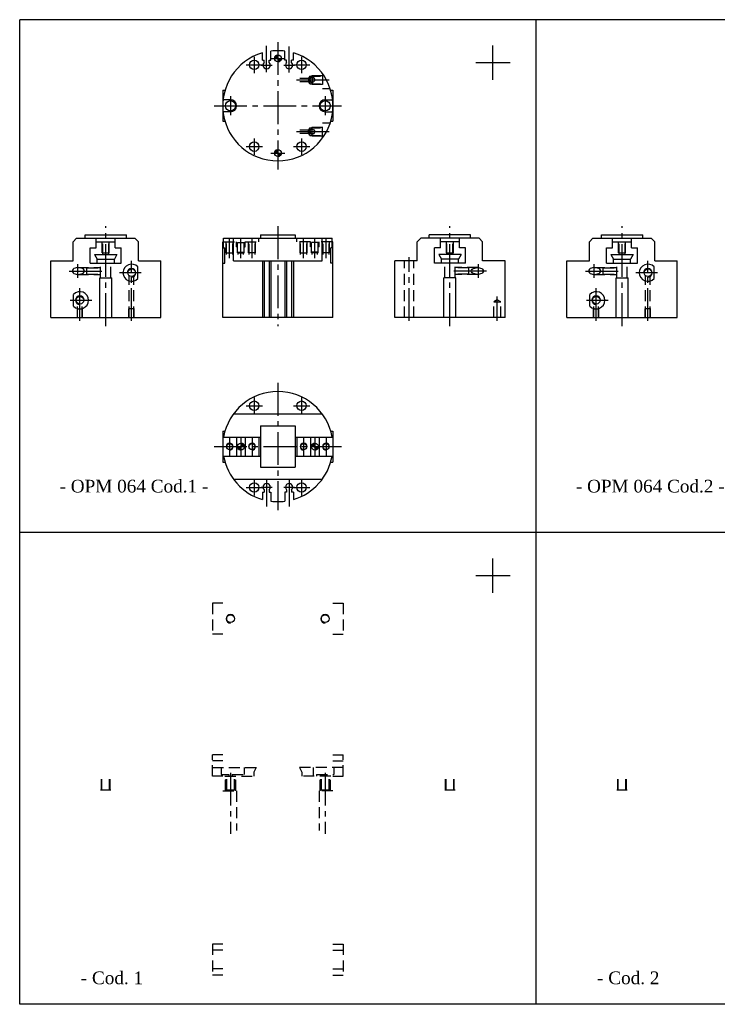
# Model space of a CAD drawing. Header units: millimetres. Extents: x 1379 to 2279, y 1064 to 1636.
# Tile 1 of 2: x 1379 to 1785, y 1064 to 1636. Entities that reach past the tile are written whole.
import ezdxf

# ---------------------------------------------------------------- set-up
doc = ezdxf.new("R2010")
doc.units = ezdxf.units.MM
doc.linetypes.add('CENTER2', pattern=[28.575, 19.05, -3.175, 3.175, -3.175])
doc.linetypes.add('DASHED2', pattern=[9.525, 6.35, -3.175])
doc.layers.add('1', color=2, linetype='DASHED2')
doc.layers.add('2', color=1, linetype='CENTER2')
doc.styles.get("Standard").update_dxf_attribs({"font": 'isocp.shx', "bigfont": 'chineset.shx'})

msp = doc.modelspace()

# ---------------------------------------------------------------- hatches: boundary and pattern name
h = msp.add_hatch()
h.set_pattern_fill('ANSI31', scale=0.025, style=0)
h.set_pattern_definition([(45, (1267.53769, 1426.27466), (-0.0561266, 0.0561266), [])])
h.paths.add_polyline_path([(1527.31, 1613.89), (1529.31, 1613.89), (1529.31, 1615.89, 0.414214)])
h.paths.add_polyline_path([(1531.31, 1613.89), (1529.31, 1613.89), (1529.31, 1611.89, 0.414214)])
h.paths.add_polyline_path([(1529.31, 1560.89, 0.414214), (1527.31, 1558.89), (1529.31, 1558.89)])
h.paths.add_polyline_path([(1531.31, 1558.89), (1529.31, 1558.89), (1529.31, 1556.89, 0.414214)])
h = msp.add_hatch()
h.set_pattern_fill('ANSI31', scale=0.025, style=0)
h.set_pattern_definition([(135, (1791.08418, 1310.6026), (0.0561266, 0.0561266), [])])
h.paths.add_polyline_path([(1507.81, 1390.39, -0.414214), (1509.81, 1388.39), (1507.81, 1388.39)])
h.paths.add_polyline_path([(1505.81, 1388.39), (1507.81, 1388.39), (1507.81, 1386.39, -0.414214)])
h = msp.add_hatch()
h.set_pattern_fill('ANSI31', scale=0.025, style=0)
h.set_pattern_definition([(45, (1267.53769, 1310.6026), (-0.0561266, 0.0561266), [])])
h.paths.add_polyline_path([(1550.81, 1390.39, 0.414214), (1548.81, 1388.39), (1550.81, 1388.39)])
h.paths.add_polyline_path([(1552.81, 1388.39), (1550.81, 1388.39), (1550.81, 1386.39, 0.414214)])

# ---------------------------------------------------------------- linework, layer by layer
at = {"color": 7}
for p, q in [((1379.31, 1064.37), (1379.31, 1636.39)), ((2279.31, 1636.39), (1379.31, 1636.39)), ((1679.31, 1064.37), (1679.31, 1636.39)), ((1654.31, 1601.39), (1654.31, 1621.39)), ((1520.31, 1612.89), (1520.31, 1617.1)), ((1525.31, 1612.89), (1525.31, 1618.14)), ((1533.31, 1612.89), (1533.31, 1618.14)), ((1538.31, 1612.89), (1538.31, 1617.1)), ((1520.31, 1612.89), (1521.31, 1612.89)), ((1521.31, 1611.46), (1521.31, 1612.89)), ((1524.31, 1612.89), (1525.31, 1612.89)), ((1524.31, 1611.46), (1524.31, 1612.89)), ((1534.31, 1612.89), (1533.31, 1612.89)), ((1534.31, 1611.46), (1534.31, 1612.89)), ((1537.31, 1611.46), (1537.31, 1612.89)), ((1538.31, 1612.89), (1537.31, 1612.89)), ((1664.31, 1611.39), (1644.31, 1611.39)), ((1497.31, 1595.39), (1497.31, 1577.39)), ((1497.31, 1595.39), (1498.6, 1595.39)), ((1560.02, 1595.39), (1561.31, 1595.39)), ((1561.31, 1595.39), (1561.31, 1577.39)), ((1501.81, 1589.89), (1497.5, 1589.89)), ((1556.81, 1589.89), (1561.12, 1589.89)), ((1501.81, 1582.89), (1497.5, 1582.89)), ((1556.81, 1582.89), (1561.12, 1582.89)), ((1497.31, 1577.39), (1498.6, 1577.39)), ((1560.02, 1577.39), (1561.31, 1577.39)), ((1417.31, 1511.39), (1441.31, 1511.39)), ((1417.31, 1509.39), (1417.31, 1511.39)), ((1441.31, 1509.39), (1441.31, 1511.39)), ((1519.31, 1511.39), (1519.31, 1509.39)), ((1519.31, 1511.39), (1539.31, 1511.39)), ((1539.31, 1511.39), (1539.31, 1509.39)), ((1641.31, 1511.39), (1617.31, 1511.39)), ((1617.31, 1509.39), (1617.31, 1511.39)), ((1641.31, 1509.39), (1641.31, 1511.39)), ((1717.31, 1511.39), (1741.31, 1511.39)), ((1717.31, 1509.39), (1717.31, 1511.39)), ((1741.31, 1509.39), (1741.31, 1511.39)), ((1412.31, 1509.39), (1410.31, 1507.39)), ((1410.31, 1496.39), (1410.31, 1507.39)), ((1412.31, 1509.39), (1446.31, 1509.39)), ((1423.81, 1503.89), (1423.81, 1509.39)), ((1423.81, 1507.39), (1434.81, 1507.39)), ((1434.81, 1503.89), (1434.81, 1509.39)), ((1446.31, 1509.39), (1448.31, 1507.39)), ((1448.31, 1496.39), (1448.31, 1507.39)), ((1497.31, 1463.39), (1497.31, 1507.39)), ((1497.31, 1507.39), (1497.79, 1507.39)), ((1497.79, 1509.39), (1560.83, 1509.39)), ((1497.79, 1503.89), (1497.79, 1509.39)), ((1503.56, 1496.39), (1503.56, 1509.39)), ((1555.06, 1496.39), (1555.06, 1509.39)), ((1560.83, 1503.89), (1560.83, 1509.39)), ((1561.31, 1507.39), (1560.83, 1507.39)), ((1561.31, 1463.39), (1561.31, 1507.39)), ((1612.31, 1509.39), (1610.31, 1507.39)), ((1610.31, 1496.39), (1610.31, 1507.39)), ((1646.31, 1509.39), (1612.31, 1509.39)), ((1623.81, 1503.89), (1623.81, 1509.39)), ((1634.81, 1507.39), (1623.81, 1507.39)), ((1634.81, 1503.89), (1634.81, 1509.39)), ((1646.31, 1509.39), (1648.31, 1507.39)), ((1648.31, 1496.39), (1648.31, 1507.39)), ((1712.31, 1509.39), (1710.31, 1507.39)), ((1710.31, 1496.39), (1710.31, 1507.39)), ((1712.31, 1509.39), (1746.31, 1509.39)), ((1723.81, 1503.89), (1723.81, 1509.39)), ((1723.81, 1507.39), (1734.81, 1507.39)), ((1734.81, 1503.89), (1734.81, 1509.39)), ((1746.31, 1509.39), (1748.31, 1507.39)), ((1748.31, 1496.39), (1748.31, 1507.39)), ((1420.31, 1494.89), (1420.31, 1503.89)), ((1420.31, 1503.89), (1423.81, 1503.89)), ((1422.81, 1499.89), (1435.81, 1499.89)), ((1422.81, 1499.89), (1424.31, 1497.3)), ((1435.81, 1499.89), (1434.31, 1497.3)), ((1434.81, 1503.89), (1438.31, 1503.89)), ((1438.31, 1494.89), (1438.31, 1503.89)), ((1497.31, 1503.89), (1498.6, 1503.89)), ((1498.6, 1494.89), (1498.6, 1503.89)), ((1560.02, 1494.89), (1560.02, 1503.89)), ((1561.31, 1503.89), (1560.02, 1503.89)), ((1620.31, 1494.89), (1620.31, 1503.89)), ((1623.81, 1503.89), (1620.31, 1503.89)), ((1635.81, 1499.89), (1622.81, 1499.89)), ((1622.81, 1499.89), (1624.31, 1497.3)), ((1635.81, 1499.89), (1634.31, 1497.3)), ((1638.31, 1503.89), (1634.81, 1503.89)), ((1638.31, 1494.89), (1638.31, 1503.89)), ((1720.31, 1503.89), (1723.81, 1503.89)), ((1720.31, 1494.89), (1720.31, 1503.89)), ((1722.81, 1499.89), (1735.81, 1499.89)), ((1722.81, 1499.89), (1724.31, 1497.3)), ((1735.81, 1499.89), (1734.31, 1497.3)), ((1734.81, 1503.89), (1738.31, 1503.89)), ((1738.31, 1494.89), (1738.31, 1503.89)), ((1397.31, 1463.39), (1397.31, 1496.39)), ((1397.31, 1496.39), (1410.31, 1496.39)), ((1420.31, 1494.89), (1438.31, 1494.89)), ((1424.31, 1494.89), (1424.31, 1497.3)), ((1424.31, 1497.3), (1434.31, 1497.3)), ((1434.31, 1494.89), (1434.31, 1497.3)), ((1448.31, 1496.39), (1461.31, 1496.39)), ((1461.31, 1463.39), (1461.31, 1496.39)), ((1497.31, 1494.89), (1498.6, 1494.89)), ((1503.56, 1496.39), (1555.06, 1496.39)), ((1520.31, 1496.39), (1520.31, 1463.39)), ((1521.31, 1496.39), (1521.31, 1463.39)), ((1524.31, 1496.39), (1524.31, 1463.39)), ((1525.31, 1496.39), (1525.31, 1463.39)), ((1533.31, 1496.39), (1533.31, 1463.39)), ((1534.31, 1496.39), (1534.31, 1463.39)), ((1537.31, 1496.39), (1537.31, 1463.39)), ((1538.31, 1496.39), (1538.31, 1463.39)), ((1561.31, 1494.89), (1560.02, 1494.89)), ((1597.31, 1463.39), (1597.31, 1496.39)), ((1610.31, 1496.39), (1597.31, 1496.39)), ((1638.31, 1494.89), (1620.31, 1494.89)), ((1634.31, 1497.3), (1624.31, 1497.3)), ((1624.31, 1494.89), (1624.31, 1497.3)), ((1634.31, 1494.89), (1634.31, 1497.3)), ((1661.31, 1496.39), (1648.31, 1496.39)), ((1661.31, 1463.39), (1661.31, 1496.39)), ((1697.31, 1463.39), (1697.31, 1496.39)), ((1697.31, 1496.39), (1710.31, 1496.39)), ((1720.31, 1494.89), (1738.31, 1494.89)), ((1724.31, 1497.3), (1734.31, 1497.3)), ((1724.31, 1494.89), (1724.31, 1497.3)), ((1734.31, 1494.89), (1734.31, 1497.3)), ((1748.31, 1496.39), (1761.31, 1496.39)), ((1761.31, 1463.39), (1761.31, 1496.39)), ((1447.97, 1485.98), (1447.97, 1492.81)), ((1747.97, 1485.98), (1747.97, 1492.81)), ((1425.81, 1463.39), (1425.81, 1486.39)), ((1425.81, 1486.39), (1432.81, 1486.39)), ((1432.81, 1463.39), (1432.81, 1486.39)), ((1625.81, 1463.39), (1625.81, 1486.39)), ((1632.81, 1486.39), (1625.81, 1486.39)), ((1632.81, 1463.39), (1632.81, 1486.39)), ((1725.81, 1463.39), (1725.81, 1486.39)), ((1725.81, 1486.39), (1732.81, 1486.39)), ((1732.81, 1463.39), (1732.81, 1486.39)), ((1410.66, 1469.98), (1410.66, 1476.81)), ((1710.66, 1469.98), (1710.66, 1476.81)), ((1397.31, 1463.39), (1461.31, 1463.39)), ((1561.31, 1463.39), (1497.31, 1463.39)), ((1661.31, 1463.39), (1597.31, 1463.39)), ((1697.31, 1463.39), (1761.31, 1463.39)), ((1503.56, 1407.39), (1555.06, 1407.39)), ((1497.31, 1397.39), (1497.31, 1379.39)), ((1497.31, 1397.39), (1498.6, 1397.39)), ((1519.31, 1400.39), (1539.31, 1400.39)), ((1519.31, 1400.39), (1519.31, 1376.39)), ((1539.31, 1400.39), (1539.31, 1376.39)), ((1560.02, 1397.39), (1561.31, 1397.39)), ((1561.31, 1397.39), (1561.31, 1379.39)), ((1497.31, 1393.89), (1519.31, 1393.89)), ((1505.31, 1393.89), (1505.31, 1382.89)), ((1510.31, 1393.89), (1510.31, 1382.89)), ((1518.31, 1393.89), (1518.31, 1382.89)), ((1539.31, 1393.89), (1561.31, 1393.89)), ((1540.31, 1393.89), (1540.31, 1382.89)), ((1548.31, 1393.89), (1548.31, 1382.89)), ((1553.31, 1393.89), (1553.31, 1382.89)), ((1497.31, 1382.89), (1519.31, 1382.89)), ((1497.31, 1379.39), (1498.6, 1379.39)), ((1539.31, 1382.89), (1561.31, 1382.89)), ((1560.02, 1379.39), (1561.31, 1379.39)), ((1519.31, 1376.39), (1539.31, 1376.39)), ((1503.56, 1369.39), (1555.06, 1369.39)), ((1520.31, 1361.89), (1520.31, 1357.69)), ((1520.31, 1361.89), (1521.31, 1361.89)), ((1521.31, 1363.32), (1521.31, 1361.89)), ((1524.31, 1363.32), (1524.31, 1361.89)), ((1524.31, 1361.89), (1525.31, 1361.89)), ((1525.31, 1361.89), (1525.31, 1356.64)), ((1533.31, 1361.89), (1533.31, 1356.64)), ((1534.31, 1361.89), (1533.31, 1361.89)), ((1534.31, 1363.32), (1534.31, 1361.89)), ((1537.31, 1363.32), (1537.31, 1361.89)), ((1538.31, 1361.89), (1537.31, 1361.89)), ((1538.31, 1361.89), (1538.31, 1357.69)), ((2279.31, 1338.39), (1379.31, 1338.39)), ((1654.31, 1303.39), (1654.31, 1323.39)), ((1664.31, 1313.39), (1644.31, 1313.39)), ((2279.31, 1064.37), (1379.31, 1064.37))]:
    msp.add_line(p, q, dxfattribs=at)
at = {"color": 7, "linetype": 'DASHED2'}
for p, q in [((1491.31, 1297.39), (1491.31, 1279.39)), ((1497.31, 1297.39), (1491.31, 1297.39)), ((1561.31, 1297.39), (1567.31, 1297.39)), ((1567.31, 1297.39), (1567.31, 1279.39)), ((1497.31, 1279.39), (1491.31, 1279.39)), ((1561.31, 1279.39), (1567.31, 1279.39)), ((1491.31, 1196.89), (1491.31, 1209.39)), ((1497.31, 1209.39), (1491.31, 1209.39)), ((1561.31, 1209.39), (1567.31, 1209.39)), ((1567.31, 1196.89), (1567.31, 1209.39)), ((1497.31, 1205.89), (1491.31, 1205.89)), ((1561.31, 1205.89), (1567.31, 1205.89)), ((1497.31, 1196.89), (1491.31, 1196.89)), ((1561.31, 1196.89), (1567.31, 1196.89)), ((1491.31, 1099.39), (1491.31, 1081.39)), ((1497.31, 1099.39), (1491.31, 1099.39)), ((1561.31, 1099.39), (1567.31, 1099.39)), ((1567.31, 1099.39), (1567.31, 1081.39)), ((1497.31, 1095.89), (1491.31, 1095.89)), ((1561.31, 1095.89), (1567.31, 1095.89)), ((1497.31, 1084.89), (1491.31, 1084.89)), ((1497.31, 1081.39), (1491.31, 1081.39)), ((1561.31, 1084.89), (1567.31, 1084.89)), ((1561.31, 1081.39), (1567.31, 1081.39))]:
    msp.add_line(p, q, dxfattribs=at)
at = {"color": 7}
for centre, radius in [((1529.31, 1613.89), 2), ((1515.56, 1610.14), 2.75), ((1543.06, 1610.14), 2.75), ((1549.31, 1601.39), 1.35), ((1501.81, 1586.39), 3), ((1556.81, 1586.39), 3), ((1549.31, 1571.39), 1.35), ((1515.56, 1562.64), 2.75), ((1543.06, 1562.64), 2.75), ((1529.31, 1558.89), 2), ((1444.31, 1489.39), 2.23), ((1744.31, 1489.39), 2.23), ((1414.31, 1473.39), 2.23), ((1714.31, 1473.39), 2.23), ((1515.56, 1412.14), 2.75), ((1543.06, 1412.14), 2.75), ((1501.31, 1388.39), 1.75), ((1507.81, 1388.39), 2), ((1514.31, 1388.39), 1.75), ((1544.31, 1388.39), 1.75), ((1550.81, 1388.39), 2), ((1557.31, 1388.39), 1.75), ((1515.56, 1364.64), 2.75), ((1543.06, 1364.64), 2.75), ((1501.81, 1288.39), 2.23), ((1556.81, 1288.39), 2.23)]:
    msp.add_circle(centre, radius, dxfattribs=at)
for centre, radius, start, end in [((1529.31, 1586.39), 32, 106.3348, 73.6652), ((1529.31, 1586.39), 32, 82.8192, 97.1808), ((1522.81, 1609.99), 2.1, 135.5847, 44.4153), ((1535.81, 1609.99), 2.1, 135.5847, 44.4153), ((1549.31, 1601.39), 1.5, 0, 270), ((1501.81, 1586.39), 3.5, 270, 90), ((1556.81, 1586.39), 3.5, 90, 270), ((1549.31, 1571.39), 1.5, 90, 0), ((1444.31, 1489.39), 5, 43.0331, 316.9669), ((1744.31, 1489.39), 5, 43.0331, 316.9669), ((1444.31, 1489.39), 2.5, 270, 180), ((1744.31, 1489.39), 2.5, 270, 180), ((1414.31, 1473.39), 5, 223.0331, 136.9669), ((1414.31, 1473.39), 2.5, 0, 270), ((1714.31, 1473.39), 5, 223.0331, 136.9669), ((1714.31, 1473.39), 2.5, 0, 270), ((1529.31, 1388.39), 32, 9.8969, 170.1031), ((1501.31, 1388.39), 2, 270, 180), ((1514.31, 1388.39), 2, 270, 180), ((1544.31, 1388.39), 2, 0, 270), ((1557.31, 1388.39), 2, 0, 270), ((1529.31, 1388.39), 32, 189.8969, 253.6652), ((1529.31, 1388.39), 32, 286.3348, 350.1031), ((1522.81, 1364.79), 2.1, 315.5847, 224.4153), ((1535.81, 1364.79), 2.1, 315.5847, 224.4153), ((1529.31, 1388.39), 32, 262.8192, 277.1808), ((1501.81, 1288.39), 2.5, 0, 270), ((1556.81, 1288.39), 2.5, 0, 270)]:
    msp.add_arc(centre, radius, start, end, dxfattribs=at)
for centre, major_axis, ratio, start_param, end_param in [((1412.95, 1490.39), (-2.97, 0), 0.673503, 4.712389, 7.853982), ((1412.95, 1490.39), (-3.96, 0), 0.504608, 1.570796, 4.712389), ((1712.95, 1490.39), (-2.97, 0), 0.673503, 4.712389, 7.853982), ((1712.95, 1490.39), (-3.96, 0), 0.504608, 1.570796, 4.712389)]:
    msp.add_ellipse(centre, major_axis=major_axis, ratio=ratio, start_param=start_param, end_param=end_param, dxfattribs=at)
at = {"color": 7, "extrusion": (0, 0, -1)}
for major_axis, ratio, start_param, end_param in [((3.96, 0), 0.504608, 1.570796, 4.712389), ((2.97, 0), 0.673503, 4.712389, 7.853982)]:
    msp.add_ellipse((1645.67, 1490.39), major_axis=major_axis, ratio=ratio, start_param=start_param, end_param=end_param, dxfattribs=at)
at = {"layer": '1', "color": 7}
for p, q in [((1542.1, 1602.39), (1547.1, 1602.39)), ((1547.81, 1603.62), (1547.1, 1602.39)), ((1547.1, 1602.39), (1547.1, 1600.39)), ((1547.81, 1603.62), (1555.31, 1603.62)), ((1547.81, 1603.62), (1547.81, 1599.16)), ((1549.31, 1603.89), (1548.84, 1603.62)), ((1549.31, 1603.89), (1555.31, 1603.89)), ((1549.31, 1603.89), (1549.31, 1598.89)), ((1555.31, 1605.05), (1555.31, 1596.39)), ((1542.1, 1600.39), (1547.1, 1600.39)), ((1547.81, 1599.16), (1547.1, 1600.39)), ((1547.81, 1599.16), (1555.31, 1599.16)), ((1549.31, 1598.89), (1548.84, 1599.16)), ((1549.31, 1598.89), (1555.31, 1598.89)), ((1555.31, 1596.39), (1559.71, 1596.39)), ((1547.81, 1573.62), (1547.1, 1572.39)), ((1547.81, 1573.62), (1555.31, 1573.62)), ((1547.81, 1569.16), (1547.81, 1573.62)), ((1549.31, 1573.89), (1548.84, 1573.62)), ((1549.31, 1573.89), (1555.31, 1573.89)), ((1549.31, 1568.89), (1549.31, 1573.89)), ((1555.31, 1567.74), (1555.31, 1576.39)), ((1555.31, 1576.39), (1559.71, 1576.39)), ((1542.1, 1572.39), (1547.1, 1572.39)), ((1542.1, 1570.39), (1547.1, 1570.39)), ((1547.1, 1570.39), (1547.1, 1572.39)), ((1547.81, 1569.16), (1547.1, 1570.39)), ((1547.81, 1569.16), (1555.31, 1569.16)), ((1549.31, 1568.89), (1548.84, 1569.16)), ((1549.31, 1568.89), (1555.31, 1568.89)), ((1427.31, 1500.89), (1427.31, 1507.39)), ((1427.56, 1499.89), (1427.56, 1507.39)), ((1431.06, 1499.89), (1431.06, 1507.39)), ((1431.31, 1500.89), (1431.31, 1507.39)), ((1497.79, 1507.39), (1505.31, 1507.39)), ((1499.31, 1500.89), (1499.31, 1507.39)), ((1499.56, 1499.89), (1499.56, 1507.39)), ((1503.06, 1499.89), (1503.06, 1507.39)), ((1503.31, 1500.89), (1503.31, 1507.39)), ((1505.31, 1504.39), (1505.31, 1507.39)), ((1505.81, 1500.89), (1505.81, 1506.89)), ((1505.81, 1506.89), (1509.81, 1506.89)), ((1509.81, 1500.89), (1509.81, 1506.89)), ((1510.31, 1504.39), (1510.31, 1507.39)), ((1510.31, 1507.39), (1518.31, 1507.39)), ((1512.31, 1500.89), (1512.31, 1507.39)), ((1512.56, 1499.89), (1512.56, 1507.39)), ((1516.06, 1499.89), (1516.06, 1507.39)), ((1516.31, 1500.89), (1516.31, 1507.39)), ((1518.31, 1507.39), (1518.31, 1509.39)), ((1540.31, 1507.39), (1540.31, 1509.39)), ((1548.31, 1507.39), (1540.31, 1507.39)), ((1542.31, 1500.89), (1542.31, 1507.39)), ((1542.56, 1499.89), (1542.56, 1507.39)), ((1546.06, 1499.89), (1546.06, 1507.39)), ((1546.31, 1500.89), (1546.31, 1507.39)), ((1548.31, 1504.39), (1548.31, 1507.39)), ((1548.81, 1500.89), (1548.81, 1506.89)), ((1552.81, 1506.89), (1548.81, 1506.89)), ((1552.81, 1500.89), (1552.81, 1506.89)), ((1553.31, 1504.39), (1553.31, 1507.39)), ((1560.83, 1507.39), (1553.31, 1507.39)), ((1555.31, 1500.89), (1555.31, 1507.39)), ((1555.56, 1499.89), (1555.56, 1507.39)), ((1559.06, 1499.89), (1559.06, 1507.39)), ((1559.31, 1500.89), (1559.31, 1507.39)), ((1627.31, 1500.89), (1627.31, 1507.39)), ((1627.56, 1499.89), (1627.56, 1507.39)), ((1631.06, 1499.89), (1631.06, 1507.39)), ((1631.31, 1500.89), (1631.31, 1507.39)), ((1727.31, 1500.89), (1727.31, 1507.39)), ((1727.56, 1499.89), (1727.56, 1507.39)), ((1731.06, 1499.89), (1731.06, 1507.39)), ((1731.31, 1500.89), (1731.31, 1507.39)), ((1427.31, 1500.89), (1431.31, 1500.89)), ((1499.31, 1500.89), (1503.31, 1500.89)), ((1505.31, 1504.39), (1505.81, 1504.39)), ((1505.81, 1501.39), (1509.81, 1501.39)), ((1505.81, 1500.89), (1509.81, 1500.89)), ((1506.31, 1499.89), (1506.31, 1500.89)), ((1509.31, 1499.89), (1509.31, 1500.89)), ((1509.81, 1504.39), (1510.31, 1504.39)), ((1516.31, 1500.89), (1512.31, 1500.89)), ((1542.31, 1500.89), (1546.31, 1500.89)), ((1548.81, 1504.39), (1548.31, 1504.39)), ((1552.81, 1501.39), (1548.81, 1501.39)), ((1552.81, 1500.89), (1548.81, 1500.89)), ((1549.31, 1499.89), (1549.31, 1500.89)), ((1552.31, 1499.89), (1552.31, 1500.89)), ((1553.31, 1504.39), (1552.81, 1504.39)), ((1559.31, 1500.89), (1555.31, 1500.89)), ((1627.31, 1500.89), (1631.31, 1500.89)), ((1727.31, 1500.89), (1731.31, 1500.89)), ((1426.31, 1486.39), (1426.31, 1494.89)), ((1432.31, 1486.39), (1432.31, 1494.89)), ((1602.81, 1463.39), (1602.81, 1496.39)), ((1608.31, 1463.39), (1608.31, 1496.39)), ((1626.31, 1486.39), (1626.31, 1494.89)), ((1632.31, 1486.39), (1632.31, 1494.89)), ((1726.31, 1486.39), (1726.31, 1494.89)), ((1732.31, 1486.39), (1732.31, 1494.89)), ((1412.95, 1492.39), (1426.31, 1492.39)), ((1412.95, 1488.39), (1426.31, 1488.39)), ((1418.31, 1488.39), (1418.31, 1492.39)), ((1418.31, 1492.19), (1426.31, 1492.19)), ((1418.31, 1488.59), (1426.31, 1488.59)), ((1442.96, 1463.39), (1442.96, 1487.62)), ((1445.66, 1463.39), (1445.66, 1487.62)), ((1645.67, 1492.39), (1632.31, 1492.39)), ((1640.31, 1492.19), (1632.31, 1492.19)), ((1640.31, 1488.59), (1632.31, 1488.59)), ((1645.67, 1488.39), (1632.31, 1488.39)), ((1640.31, 1488.39), (1640.31, 1492.39)), ((1712.95, 1492.39), (1726.31, 1492.39)), ((1712.95, 1488.39), (1726.31, 1488.39)), ((1718.31, 1488.39), (1718.31, 1492.39)), ((1718.31, 1492.19), (1726.31, 1492.19)), ((1718.31, 1488.59), (1726.31, 1488.59)), ((1742.96, 1463.39), (1742.96, 1487.62)), ((1745.66, 1463.39), (1745.66, 1487.62)), ((1412.96, 1463.39), (1412.96, 1471.62)), ((1415.66, 1463.39), (1415.66, 1471.62)), ((1656.81, 1473.55), (1654.81, 1472.39)), ((1654.81, 1463.39), (1654.81, 1472.39)), ((1654.81, 1472.39), (1658.81, 1472.39)), ((1658.81, 1472.39), (1656.81, 1473.55)), ((1658.81, 1463.39), (1658.81, 1472.39)), ((1712.96, 1463.39), (1712.96, 1471.62)), ((1715.66, 1463.39), (1715.66, 1471.62)), ((1412.81, 1468.39), (1412.96, 1468.65)), ((1412.81, 1463.39), (1412.81, 1468.39)), ((1412.81, 1468.39), (1415.81, 1468.39)), ((1415.81, 1468.39), (1415.66, 1468.65)), ((1415.81, 1463.39), (1415.81, 1468.39)), ((1442.81, 1468.39), (1442.96, 1468.65)), ((1442.81, 1463.39), (1442.81, 1468.39)), ((1445.81, 1468.39), (1442.81, 1468.39)), ((1445.81, 1468.39), (1445.66, 1468.65)), ((1445.81, 1463.39), (1445.81, 1468.39)), ((1712.81, 1468.39), (1712.96, 1468.65)), ((1712.81, 1463.39), (1712.81, 1468.39)), ((1712.81, 1468.39), (1715.81, 1468.39)), ((1715.81, 1468.39), (1715.66, 1468.65)), ((1715.81, 1463.39), (1715.81, 1468.39)), ((1742.81, 1468.39), (1742.96, 1468.65)), ((1742.81, 1463.39), (1742.81, 1468.39)), ((1745.81, 1468.39), (1742.81, 1468.39)), ((1745.81, 1468.39), (1745.66, 1468.65)), ((1745.81, 1463.39), (1745.81, 1468.39)), ((1491.31, 1201.89), (1516.81, 1201.89)), ((1496.31, 1201.89), (1496.31, 1197.89)), ((1509.81, 1201.89), (1509.81, 1197.89)), ((1516.81, 1201.89), (1515.31, 1199.3)), ((1567.31, 1201.89), (1541.81, 1201.89)), ((1541.81, 1201.89), (1543.31, 1199.3)), ((1549.81, 1201.89), (1549.81, 1196.89)), ((1561.81, 1201.89), (1561.81, 1197.89)), ((1426.81, 1188.89), (1426.81, 1196.89)), ((1427.08, 1188.89), (1427.08, 1196.89)), ((1431.54, 1188.89), (1431.54, 1196.89)), ((1431.81, 1188.89), (1431.81, 1196.89)), ((1496.31, 1197.89), (1500.81, 1197.89)), ((1498.6, 1196.89), (1515.31, 1196.89)), ((1498.81, 1188.39), (1498.81, 1196.89)), ((1499.31, 1188.89), (1499.31, 1196.89)), ((1499.58, 1188.89), (1499.58, 1196.89)), ((1500.81, 1197.89), (1500.81, 1196.89)), ((1502.81, 1197.89), (1502.81, 1196.89)), ((1502.81, 1197.89), (1509.81, 1197.89)), ((1504.04, 1188.89), (1504.04, 1196.89)), ((1504.31, 1188.89), (1504.31, 1196.89)), ((1504.81, 1188.39), (1504.81, 1196.89)), ((1515.31, 1199.3), (1515.31, 1196.89)), ((1543.31, 1199.3), (1543.31, 1196.89)), ((1560.02, 1196.89), (1543.31, 1196.89)), ((1551.81, 1197.89), (1551.81, 1196.89)), ((1551.81, 1197.89), (1561.81, 1197.89)), ((1553.81, 1188.39), (1553.81, 1196.89)), ((1554.31, 1188.89), (1554.31, 1196.89)), ((1554.58, 1188.89), (1554.58, 1196.89)), ((1559.04, 1188.89), (1559.04, 1196.89)), ((1559.31, 1188.89), (1559.31, 1196.89)), ((1559.81, 1188.39), (1559.81, 1196.89)), ((1626.81, 1188.89), (1626.81, 1196.89)), ((1627.08, 1188.89), (1627.08, 1196.89)), ((1631.54, 1188.89), (1631.54, 1196.89)), ((1631.81, 1188.89), (1631.81, 1196.89)), ((1726.81, 1188.89), (1726.81, 1196.89)), ((1727.08, 1188.89), (1727.08, 1196.89)), ((1731.54, 1188.89), (1731.54, 1196.89)), ((1731.81, 1188.89), (1731.81, 1196.89)), ((1426.31, 1188.89), (1432.31, 1188.89)), ((1497.31, 1188.39), (1505.31, 1188.39)), ((1498.81, 1188.89), (1504.81, 1188.89)), ((1505.31, 1188.39), (1505.31, 1165.39)), ((1553.31, 1188.39), (1553.31, 1165.39)), ((1561.31, 1188.39), (1553.31, 1188.39)), ((1553.81, 1188.89), (1559.81, 1188.89)), ((1626.31, 1188.89), (1632.31, 1188.89)), ((1726.31, 1188.89), (1732.31, 1188.89))]:
    msp.add_line(p, q, dxfattribs=at)
at = {"layer": '2', "color": 7}
for p, q in [((1522.81, 1605.94), (1522.81, 1621.13)), ((1529.31, 1623.39), (1529.31, 1549.39)), ((1535.81, 1605.69), (1535.81, 1620.88)), ((1515.56, 1614.89), (1515.56, 1605.39)), ((1525.31, 1613.89), (1533.31, 1613.89)), ((1543.06, 1614.89), (1543.06, 1605.39)), ((1510.81, 1610.14), (1520.31, 1610.14)), ((1519.62, 1609.99), (1526, 1609.99)), ((1532.71, 1609.99), (1538.91, 1609.99)), ((1538.31, 1610.14), (1547.81, 1610.14)), ((1540.1, 1601.39), (1559.82, 1601.39)), ((1501.81, 1591.89), (1501.81, 1580.89)), ((1556.81, 1591.89), (1556.81, 1580.89)), ((1492.31, 1586.39), (1566.31, 1586.39)), ((1515.56, 1567.39), (1515.56, 1557.89)), ((1540.1, 1571.39), (1559.82, 1571.39)), ((1543.06, 1567.39), (1543.06, 1557.89)), ((1510.81, 1562.64), (1520.31, 1562.64)), ((1538.31, 1562.64), (1547.81, 1562.64)), ((1525.31, 1558.89), (1533.31, 1558.89)), ((1429.31, 1458.39), (1429.31, 1516.39)), ((1529.31, 1516.39), (1529.31, 1458.39)), ((1629.31, 1458.39), (1629.31, 1516.39)), ((1729.31, 1458.39), (1729.31, 1516.39)), ((1501.31, 1497.89), (1501.31, 1509.39)), ((1507.81, 1497.89), (1507.81, 1509.39)), ((1514.31, 1497.89), (1514.31, 1509.39)), ((1544.31, 1497.89), (1544.31, 1509.39)), ((1550.81, 1497.89), (1550.81, 1509.39)), ((1557.31, 1497.89), (1557.31, 1509.39)), ((1412.95, 1494.39), (1412.95, 1486.39)), ((1444.31, 1461.39), (1444.31, 1496.39)), ((1605.56, 1461.39), (1605.56, 1498.39)), ((1645.67, 1494.39), (1645.67, 1486.39)), ((1712.95, 1494.39), (1712.95, 1486.39)), ((1744.31, 1461.39), (1744.31, 1496.39)), ((1407.98, 1490.39), (1429.31, 1490.39)), ((1449.97, 1489.39), (1437.31, 1489.39)), ((1650.64, 1490.39), (1629.31, 1490.39)), ((1707.98, 1490.39), (1729.31, 1490.39)), ((1749.97, 1489.39), (1737.31, 1489.39)), ((1414.31, 1461.39), (1414.31, 1480.39)), ((1714.31, 1461.39), (1714.31, 1480.39)), ((1408.66, 1473.39), (1421.31, 1473.39)), ((1656.81, 1461.39), (1656.81, 1475.55)), ((1708.66, 1473.39), (1721.31, 1473.39)), ((1529.31, 1425.39), (1529.31, 1351.39)), ((1515.56, 1416.89), (1515.56, 1407.39)), ((1543.06, 1416.89), (1543.06, 1407.39)), ((1510.81, 1412.14), (1520.31, 1412.14)), ((1538.31, 1412.14), (1547.81, 1412.14)), ((1501.31, 1393.89), (1501.31, 1382.89)), ((1507.81, 1393.89), (1507.81, 1382.89)), ((1514.31, 1393.89), (1514.31, 1382.89)), ((1544.31, 1393.89), (1544.31, 1382.89)), ((1550.81, 1393.89), (1550.81, 1382.89)), ((1557.31, 1393.89), (1557.31, 1382.89)), ((1492.31, 1388.39), (1566.31, 1388.39)), ((1515.56, 1369.39), (1515.56, 1359.89)), ((1522.81, 1368.84), (1522.81, 1353.66)), ((1535.81, 1368.84), (1535.81, 1353.66)), ((1543.06, 1369.39), (1543.06, 1359.89)), ((1510.81, 1364.64), (1520.31, 1364.64)), ((1519.62, 1364.79), (1526, 1364.79)), ((1532.71, 1364.79), (1538.91, 1364.79)), ((1538.31, 1364.64), (1547.81, 1364.64)), ((1501.81, 1198.89), (1501.81, 1163.39)), ((1556.81, 1198.89), (1556.81, 1163.39))]:
    msp.add_line(p, q, dxfattribs=at)

# ---------------------------------------------------------------- texts
at = {"color": 7, "char_height": 7.3828, "attachment_point": 7}
for s, insert, width in [('\\fRomantic|b0|i0|c2|p2;- OPM 064 Cod.1 -', (1402.48, 1361.56), 91.8627), ('\\fRomantic|b0|i0|c2|p2;- OPM 064 Cod.2 -', (1702.48, 1361.56), 91.8627), ('\\fRomantic|b0|i0|c2|p2;- Cod. 1', (1414.81, 1075.9), 83.2034), ('\\fRomantic|b0|i0|c2|p2;- Cod. 2', (1714.81, 1075.9), 83.2034)]:
    msp.add_mtext(s, dxfattribs=dict(at, insert=insert, width=width))

doc.saveas('drawing.dxf')
